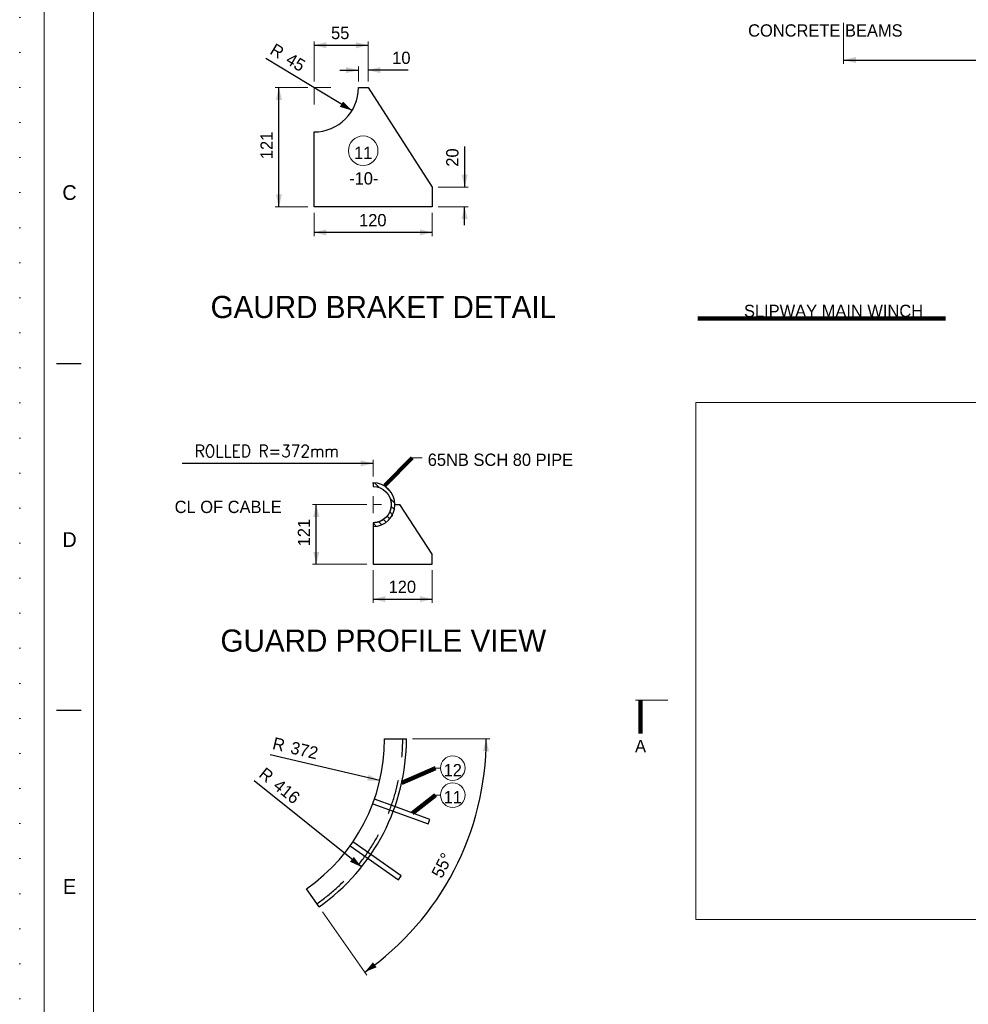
# Model space of a CAD drawing. Header units: millimetres. Extents: x -152903 to -144493, y -672002 to -666062.
# Tile 6 of 16: x -152903 to -150975, y -669629 to -667628. Entities that reach past the tile are written whole.
import ezdxf
from ezdxf.enums import TextEntityAlignment as Align

# ---------------------------------------------------------------- set-up
doc = ezdxf.new("R2010")
doc.units = ezdxf.units.MM
doc.header["$MEASUREMENT"] = 0
for name, pattern in [('DGN Style 1', [71.23020779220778, 0.1185194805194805, -71.1116883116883]), ('DGN Style 2', [118.51948051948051, 71.1116883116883, -47.40779220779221]), ('DGN Style 4', [189.74968831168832, 94.81558441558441, -47.40779220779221, 0.1185194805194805, -47.40779220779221]), ('DGN Style 5', [82.96363636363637, 35.55584415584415, -47.40779220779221]), ('DGN Style 6', [225.42405194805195, 0.1185194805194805, -47.40779220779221, 82.96363636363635, -47.40779220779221, 0.1185194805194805, -47.40779220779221])]:
    doc.linetypes.add(name, pattern=pattern)
doc.styles.add('Style-ENGINEERING', font='ENGINEERING.shx')
doc.styles.add('Style-ENGINEERING_0', font='ENGINEERING.shx')
doc.dimstyles.new('MetricMM', dxfattribs={"dimtxt": 3, "dimasz": 3, "dimexe": 1.5, "dimexo": 1.5, "dimgap": 1.5, "dimtad": 1, "dimdec": 0, "dimzin": 7, "dimtxsty": 'Style-ENGINEERING_0', "dimcen": 0.09, "dimclrd": 1, "dimclre": 1, "dimclrt": 7, "dimadec": 0, "dimazin": 3, "dimtfac": 1, "dimtdec": 0, "dimtofl": 0, "dimtmove": 0, "dimatfit": 3, "dimfxl": 1, "dimtzin": 7, "dimlwd": -1, "dimlwe": 0, "dimarcsym": 0})

# ---------------------------------------------------------------- blocks, each defined once
blk = doc.blocks.new('*U9')
for p, q in [((-408.0468129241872, 70.52977310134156), (-413.0468129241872, 70.52977310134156)), ((-408.0468129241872, 0.02977310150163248), (-413.0468129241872, 0.02977310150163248))]:
    blk.add_line(p, q)
at = {"color": 7, "linetype": 'Continuous', "lineweight": 0, "flags": 128}
blk.add_lwpolyline([(-415.5468129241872, 292.0297731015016), (415.4531870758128, 292.0297731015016), (415.4531870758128, -291.9702268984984), (-415.5468129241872, -291.9702268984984), (-415.5468129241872, 292.0297731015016)], close=True, dxfattribs=at)
at = {"color": 7, "linetype": 'Continuous', "lineweight": 13, "flags": 128}
blk.add_lwpolyline([(-405.5468129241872, 282.0297731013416), (405.4531870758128, 282.0297731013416), (405.4531870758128, -281.9702268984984), (-405.5468129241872, -281.9702268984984), (-405.5468129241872, 282.0297731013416)], close=True, dxfattribs=at)
at = {"char_height": 3.000000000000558, "attachment_point": 5, "line_spacing_factor": 1.2, "style": 'Style-ENGINEERING'}
for s, insert in [('C', (-410.4217518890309, 105.2797731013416)), ('D', (-410.4217518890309, 34.77977310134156)), ('E', (-410.4217518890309, -35.72022689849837))]:
    blk.add_mtext(s, dxfattribs=dict(at, insert=insert))
blk = doc.blocks.new('*D48')
at = {"color": 1, "linetype": 'Continuous', "lineweight": 0, "transparency": 16777216}
for p, q in [((-2530.664507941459, 1397.377638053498), (-2530.664507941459, 1314.510128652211)), ((1680.335492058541, 1397.377638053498), (1680.335492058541, 1314.510128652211))]:
    blk.add_line(p, q, dxfattribs=at)
at = {"color": 1, "linetype": 'Continuous', "transparency": 16777216}
blk.add_line((-2530.664507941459, 1322.010128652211), (1680.335492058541, 1322.010128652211), dxfattribs=at)
at = {"color": 1, "linetype": 'Continuous', "lineweight": 0, "transparency": 16777216}
blk.add_solid([(-2505.664507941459, 1315.760128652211), (-2530.664507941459, 1322.010128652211), (-2505.664507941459, 1328.260128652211)], dxfattribs=at)
at = {"color": 1, "linetype": 'Continuous', "lineweight": 0, "transparency": 16777216, "extrusion": (0, 0, -1)}
blk.add_solid([(-1655.335492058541, 1328.260128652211), (-1680.335492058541, 1322.010128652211), (-1655.335492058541, 1315.760128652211)], dxfattribs=at)
at = {"layer": 'Defpoints', "color": 5, "linetype": 'Continuous', "lineweight": 0, "transparency": 16777216}
for p in [(-2530.664507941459, 1409.877638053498), (1680.335492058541, 1409.877638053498), (-425.1645079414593, 1322.010128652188), (1680.335492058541, 1322.010128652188)]:
    blk.add_point(p, dxfattribs=at)
at = {"color": 7, "linetype": 'Continuous', "lineweight": 0, "transparency": 16777216, "style": 'Style-ENGINEERING'}
blk.add_text('4 211 (CTR-CTR)', height=25, dxfattribs=at).set_placement((-578.5946837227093, 1347.010128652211), align=Align.MIDDLE_LEFT)
blk = doc.blocks.new('*D94')
at = {"color": 1, "linetype": 'Continuous', "lineweight": 0, "transparency": 16777216}
for p, q in [((-3406.433429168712, -57.50613745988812), (-3249.414940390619, -57.50613745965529)), ((-3589.347758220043, -408.8813859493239), (-3499.285625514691, -537.5033827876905))]:
    blk.add_line(p, q, dxfattribs=at)
at = {"color": 1, "linetype": 'Continuous', "transparency": 16777216}
blk.add_arc((-3835.383467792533, -57.50613746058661), 578.4685274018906, 305.0000122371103, 8.97170864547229e-11, dxfattribs=at)
at = {"color": 1, "linetype": 'Continuous', "lineweight": 0, "transparency": 16777216}
for points in [[(-3263.703700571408, -82.36524515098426), (-3256.914940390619, -57.50613745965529), (-3251.20661928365, -82.63535491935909)], [(-3479.728643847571, -521.6221941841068), (-3503.587450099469, -531.3597433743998), (-3487.117938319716, -511.5401146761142)]]:
    blk.add_solid(points, dxfattribs=at)
at = {"color": 7, "linetype": 'Continuous', "lineweight": 0, "transparency": 16777216, "style": 'Style-ENGINEERING'}
blk.add_text('55°', height=25, rotation=62.50000611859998, dxfattribs=at).set_placement((-3358.359848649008, -336.9363334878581), align=Align.MIDDLE_LEFT)
blk = doc.blocks.new('*D99')
at = {"color": 1, "linetype": 'Continuous', "transparency": 16777216}
blk.add_line((-3473.187613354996, -142.3482954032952), (-3695.801418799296, -90.20237653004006), dxfattribs=at)
at = {"color": 1, "linetype": 'Continuous', "lineweight": 0, "transparency": 16777216}
blk.add_solid([(-3496.103290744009, -130.5612588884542), (-3473.187613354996, -142.3482954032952), (-3498.954169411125, -142.7318172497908)], dxfattribs=at)
at = {"color": 7, "linetype": 'Continuous', "lineweight": 0, "transparency": 16777216, "style": 'Style-ENGINEERING'}
for s, p in [('R', (-3690.099661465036, -65.86125980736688)), ('372', (-3653.587986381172, -74.41389580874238))]:
    blk.add_text(s, height=25, rotation=346.8165115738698, dxfattribs=at).set_placement(p, align=Align.MIDDLE_LEFT)
blk = doc.blocks.new('*D100')
at = {"color": 1, "linetype": 'Continuous', "transparency": 16777216}
blk.add_line((-3510.341157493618, -317.8484720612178), (-3728.809410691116, -142.8665288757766), dxfattribs=at)
at = {"color": 1, "linetype": 'Continuous', "lineweight": 0, "transparency": 16777216}
blk.add_solid([(-3525.946674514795, -297.3416356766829), (-3510.341157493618, -317.8484720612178), (-3533.761007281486, -307.0979773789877)], dxfattribs=at)
at = {"color": 7, "linetype": 'Continuous', "lineweight": 0, "transparency": 16777216, "style": 'Style-ENGINEERING'}
for s, p in [('R', (-3713.180745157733, -123.3538454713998)), ('416', (-3683.911720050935, -146.7968437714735))]:
    blk.add_text(s, height=25, rotation=321.307050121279, dxfattribs=at).set_placement(p, align=Align.MIDDLE_LEFT)
blk = doc.blocks.new('*D101')
at = {"color": 1, "linetype": 'Continuous', "lineweight": 0, "transparency": 16777216}
for p, q in [((-3486.765426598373, 285.0625069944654), (-3486.765426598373, 218.9917382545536)), ((-3366.765426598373, 285.0625069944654), (-3366.765426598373, 218.9917382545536))]:
    blk.add_line(p, q, dxfattribs=at)
at = {"color": 1, "linetype": 'Continuous', "transparency": 16777216}
blk.add_line((-3486.765426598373, 226.4917382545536), (-3366.765426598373, 226.4917382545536), dxfattribs=at)
at = {"color": 1, "linetype": 'Continuous', "lineweight": 0, "transparency": 16777216}
blk.add_solid([(-3461.765426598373, 220.2417382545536), (-3486.765426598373, 226.4917382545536), (-3461.765426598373, 232.7417382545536)], dxfattribs=at)
at = {"color": 1, "linetype": 'Continuous', "lineweight": 0, "transparency": 16777216, "extrusion": (0, 0, -1)}
blk.add_solid([(3391.765426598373, 232.7417382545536), (3366.765426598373, 226.4917382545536), (3391.765426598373, 220.2417382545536)], dxfattribs=at)
at = {"layer": 'Defpoints', "color": 5, "linetype": 'Continuous', "lineweight": 0, "transparency": 16777216}
for p in [(-3486.765426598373, 297.5625069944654), (-3366.765426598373, 297.5625069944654), (-3426.765426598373, 226.4917382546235), (-3366.765426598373, 226.4917382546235)]:
    blk.add_point(p, dxfattribs=at)
at = {"color": 7, "linetype": 'Continuous', "lineweight": 0, "transparency": 16777216, "style": 'Style-ENGINEERING'}
blk.add_text('120', height=25, dxfattribs=at).set_placement((-3455.306991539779, 251.4917382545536), align=Align.MIDDLE_LEFT)
blk = doc.blocks.new('*D102')
at = {"color": 1, "linetype": 'Continuous', "lineweight": 0, "transparency": 16777216}
for p, q in [((-3499.265426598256, 418.5345319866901), (-3609.737987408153, 418.5345319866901)), ((-3499.265426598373, 297.5625069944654), (-3609.737987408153, 297.5625069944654))]:
    blk.add_line(p, q, dxfattribs=at)
at = {"color": 1, "linetype": 'Continuous', "transparency": 16777216}
blk.add_line((-3602.237987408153, 297.5625069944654), (-3602.237987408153, 418.5345319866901), dxfattribs=at)
at = {"color": 1, "linetype": 'Continuous', "lineweight": 0, "transparency": 16777216, "extrusion": (0, 0, -1)}
blk.add_solid([(3608.487987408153, 393.5345319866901), (3602.237987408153, 418.5345319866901), (3595.987987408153, 393.5345319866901)], dxfattribs=at)
at = {"color": 1, "linetype": 'Continuous', "lineweight": 0, "transparency": 16777216}
blk.add_solid([(-3595.987987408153, 322.5625069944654), (-3602.237987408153, 297.5625069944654), (-3608.487987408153, 322.5625069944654)], dxfattribs=at)
at = {"layer": 'Defpoints', "color": 5, "linetype": 'Continuous', "lineweight": 0, "transparency": 16777216}
for p in [(-3602.23798740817, 418.5345319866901), (-3486.765426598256, 418.5345319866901), (-3602.23798740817, 358.048519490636), (-3486.765426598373, 297.5625069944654)]:
    blk.add_point(p, dxfattribs=at)
at = {"color": 7, "linetype": 'Continuous', "lineweight": 0, "transparency": 16777216, "style": 'Style-ENGINEERING'}
blk.add_text('121', height=25, rotation=90, dxfattribs=at).set_placement((-3627.237987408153, 333.7397426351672), align=Align.MIDDLE_LEFT)
blk = doc.blocks.new('*D104')
at = {"color": 1, "linetype": 'Continuous', "lineweight": 0, "transparency": 16777216}
for p, q in [((-3606.765426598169, 1278.402732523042), (-3606.765426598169, 1359.524512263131)), ((-3496.765426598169, 1278.402732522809), (-3496.765426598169, 1359.524512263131))]:
    blk.add_line(p, q, dxfattribs=at)
at = {"color": 1, "linetype": 'Continuous', "transparency": 16777216}
blk.add_line((-3606.765426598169, 1352.024512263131), (-3496.765426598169, 1352.024512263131), dxfattribs=at)
at = {"color": 1, "linetype": 'Continuous', "lineweight": 0, "transparency": 16777216}
blk.add_solid([(-3581.765426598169, 1345.774512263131), (-3606.765426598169, 1352.024512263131), (-3581.765426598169, 1358.274512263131)], dxfattribs=at)
at = {"color": 1, "linetype": 'Continuous', "lineweight": 0, "transparency": 16777216, "extrusion": (0, 0, -1)}
blk.add_solid([(3521.765426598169, 1358.274512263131), (3496.765426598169, 1352.024512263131), (3521.765426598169, 1345.774512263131)], dxfattribs=at)
at = {"layer": 'Defpoints', "color": 5, "linetype": 'Continuous', "lineweight": 0, "transparency": 16777216}
for p in [(-3551.765426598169, 1352.024512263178), (-3496.765426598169, 1352.024512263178), (-3606.765426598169, 1265.902732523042), (-3496.765426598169, 1265.902732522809)]:
    blk.add_point(p, dxfattribs=at)
at = {"color": 7, "linetype": 'Continuous', "lineweight": 0, "transparency": 16777216, "style": 'Style-ENGINEERING'}
blk.add_text('55', height=25, dxfattribs=at).set_placement((-3572.236618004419, 1377.024512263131), align=Align.MIDDLE_LEFT)
blk = doc.blocks.new('*D105')
at = {"color": 1, "linetype": 'Continuous', "lineweight": 0, "transparency": 16777216}
for p, q in [((-3606.765426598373, 1011.458682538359), (-3606.765426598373, 964.0950383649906)), ((-3366.765426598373, 1011.458682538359), (-3366.765426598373, 964.0950383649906))]:
    blk.add_line(p, q, dxfattribs=at)
at = {"color": 1, "linetype": 'Continuous', "transparency": 16777216}
blk.add_line((-3366.765426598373, 971.5950383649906), (-3606.765426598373, 971.5950383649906), dxfattribs=at)
at = {"color": 1, "linetype": 'Continuous', "lineweight": 0, "transparency": 16777216}
blk.add_solid([(-3581.765426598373, 965.3450383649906), (-3606.765426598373, 971.5950383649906), (-3581.765426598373, 977.8450383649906)], dxfattribs=at)
at = {"color": 1, "linetype": 'Continuous', "lineweight": 0, "transparency": 16777216, "extrusion": (0, 0, -1)}
blk.add_solid([(3391.765426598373, 977.8450383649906), (3366.765426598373, 971.5950383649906), (3391.765426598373, 965.3450383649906)], dxfattribs=at)
at = {"layer": 'Defpoints', "color": 5, "linetype": 'Continuous', "lineweight": 0, "transparency": 16777216}
for p in [(-3606.765426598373, 1023.958682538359), (-3366.765426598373, 1023.958682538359), (-3606.765426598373, 971.5950383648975), (-3486.765426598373, 971.5950383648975)]:
    blk.add_point(p, dxfattribs=at)
at = {"color": 7, "linetype": 'Continuous', "lineweight": 0, "transparency": 16777216, "style": 'Style-ENGINEERING'}
blk.add_text('120', height=25, dxfattribs=at).set_placement((-3515.306991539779, 996.5950383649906), align=Align.MIDDLE_LEFT)
blk = doc.blocks.new('*D106')
at = {"color": 1, "linetype": 'Continuous', "lineweight": 0, "transparency": 16777216}
for p, q in [((-3619.265426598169, 1265.902732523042), (-3685.703794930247, 1265.902732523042)), ((-3619.265426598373, 1023.958682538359), (-3685.703794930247, 1023.958682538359))]:
    blk.add_line(p, q, dxfattribs=at)
at = {"color": 1, "linetype": 'Continuous', "transparency": 16777216}
blk.add_line((-3678.203794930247, 1023.958682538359), (-3678.203794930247, 1265.902732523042), dxfattribs=at)
at = {"color": 1, "linetype": 'Continuous', "lineweight": 0, "transparency": 16777216, "extrusion": (0, 0, -1)}
blk.add_solid([(3684.453794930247, 1240.902732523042), (3678.203794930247, 1265.902732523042), (3671.953794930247, 1240.902732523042)], dxfattribs=at)
at = {"color": 1, "linetype": 'Continuous', "lineweight": 0, "transparency": 16777216}
blk.add_solid([(-3671.953794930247, 1048.958682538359), (-3678.203794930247, 1023.958682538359), (-3684.453794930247, 1048.958682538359)], dxfattribs=at)
at = {"layer": 'Defpoints', "color": 5, "linetype": 'Continuous', "lineweight": 0, "transparency": 16777216}
for p in [(-3678.203794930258, 1265.902732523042), (-3606.765426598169, 1265.902732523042), (-3678.203794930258, 1144.930707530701), (-3606.765426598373, 1023.958682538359)]:
    blk.add_point(p, dxfattribs=at)
at = {"color": 7, "linetype": 'Continuous', "lineweight": 0, "transparency": 16777216, "style": 'Style-ENGINEERING'}
blk.add_text('121', height=25, rotation=90, dxfattribs=at).set_placement((-3703.203794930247, 1120.621930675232), align=Align.MIDDLE_LEFT)
blk = doc.blocks.new('*D107')
at = {"color": 1, "linetype": 'Continuous', "transparency": 16777216}
for p, q in [((-3300.755411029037, 1146.246912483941), (-3300.755411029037, 1063.958682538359)), ((-3300.755411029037, 986.4586825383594), (-3300.755411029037, 1023.958682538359))]:
    blk.add_line(p, q, dxfattribs=at)
at = {"color": 1, "linetype": 'Continuous', "lineweight": 0, "transparency": 16777216}
for p, q in [((-3354.265426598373, 1063.958682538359), (-3293.255411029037, 1063.958682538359)), ((-3354.265426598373, 1023.958682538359), (-3293.255411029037, 1023.958682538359))]:
    blk.add_line(p, q, dxfattribs=at)
blk.add_solid([(-3294.505411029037, 1088.958682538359), (-3300.755411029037, 1063.958682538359), (-3307.005411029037, 1088.958682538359)], dxfattribs=at)
at = {"color": 1, "linetype": 'Continuous', "lineweight": 0, "transparency": 16777216, "extrusion": (0, 0, -1)}
blk.add_solid([(3307.005411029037, 998.9586825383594), (3300.755411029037, 1023.958682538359), (3294.505411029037, 998.9586825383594)], dxfattribs=at)
at = {"layer": 'Defpoints', "color": 5, "linetype": 'Continuous', "lineweight": 0, "transparency": 16777216}
for p in [(-3300.755411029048, 1125.775721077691), (-3366.765426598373, 1063.958682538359), (-3300.755411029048, 1063.958682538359), (-3366.765426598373, 1023.958682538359)]:
    blk.add_point(p, dxfattribs=at)
at = {"color": 7, "linetype": 'Continuous', "lineweight": 0, "transparency": 16777216, "style": 'Style-ENGINEERING'}
blk.add_text('20', height=25, rotation=90, dxfattribs=at).set_placement((-3325.755411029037, 1105.304529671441), align=Align.MIDDLE_LEFT)
blk = doc.blocks.new('*D108')
at = {"color": 1, "linetype": 'Continuous', "transparency": 16777216}
for p, q in [((-3554.265426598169, 1301.52587096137), (-3516.765426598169, 1301.52587096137)), ((-3415.433652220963, 1301.52587096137), (-3496.765426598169, 1301.52587096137))]:
    blk.add_line(p, q, dxfattribs=at)
at = {"color": 1, "linetype": 'Continuous', "lineweight": 0, "transparency": 16777216}
for p, q in [((-3516.765426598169, 1278.402732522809), (-3516.765426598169, 1309.02587096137)), ((-3496.765426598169, 1278.402732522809), (-3496.765426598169, 1309.02587096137))]:
    blk.add_line(p, q, dxfattribs=at)
at = {"color": 1, "linetype": 'Continuous', "lineweight": 0, "transparency": 16777216, "extrusion": (0, 0, -1)}
blk.add_solid([(3541.765426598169, 1307.77587096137), (3516.765426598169, 1301.52587096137), (3541.765426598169, 1295.27587096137)], dxfattribs=at)
at = {"color": 1, "linetype": 'Continuous', "lineweight": 0, "transparency": 16777216}
blk.add_solid([(-3471.765426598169, 1295.27587096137), (-3496.765426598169, 1301.52587096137), (-3471.765426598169, 1307.77587096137)], dxfattribs=at)
at = {"layer": 'Defpoints', "color": 5, "linetype": 'Continuous', "lineweight": 0, "transparency": 16777216}
for p in [(-3516.765426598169, 1301.525870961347), (-3431.673581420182, 1301.525870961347), (-3516.765426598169, 1265.902732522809), (-3496.765426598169, 1265.902732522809)]:
    blk.add_point(p, dxfattribs=at)
at = {"color": 7, "linetype": 'Continuous', "lineweight": 0, "transparency": 16777216, "style": 'Style-ENGINEERING'}
blk.add_text('10', height=25, dxfattribs=at).set_placement((-3447.913510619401, 1326.52587096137), align=Align.MIDDLE_LEFT)
blk = doc.blocks.new('*D109')
at = {"color": 1, "linetype": 'Continuous', "transparency": 16777216}
blk.add_line((-3529.693573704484, 1219.42769092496), (-3704.974945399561, 1325.123982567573), dxfattribs=at)
at = {"color": 1, "linetype": 'Continuous', "lineweight": 0, "transparency": 16777216}
blk.add_solid([(-3547.874988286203, 1237.689636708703), (-3529.693573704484, 1219.42769092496), (-3554.329855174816, 1226.985212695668)], dxfattribs=at)
at = {"color": 7, "linetype": 'Continuous', "lineweight": 0, "transparency": 16777216, "style": 'Style-ENGINEERING'}
for s, p in [('R', (-3692.065211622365, 1346.532830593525)), ('45', (-3659.951939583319, 1327.168229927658))]:
    blk.add_text(s, height=25, rotation=328.9096335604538, dxfattribs=at).set_placement(p, align=Align.MIDDLE_LEFT)
blk = doc.blocks.new('*U8')
at = {"linetype": 'DGN Style 6'}
h = blk.add_hatch(dxfattribs=at)
h.set_pattern_fill('HATCH', style=0, pattern_type=2)
h.set_pattern_definition([(315, (-3458.444931, 391.95822), (7.071067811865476, 7.071067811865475), [])])
h.paths.add_polyline_path([(-3486.765426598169, 462.98453198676), (-3486.765426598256, 455.3645319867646, -1.000000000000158), (-3486.765426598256, 381.704531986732), (-3486.765426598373, 374.0845319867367, 0.9999999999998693)])
at = {"color": 1, "linetype": 'DGN Style 4', "lineweight": 0}
for p, q in [((-3572.663328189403, 1265.902732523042), (-3606.765426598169, 1265.902732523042)), ((-3606.765426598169, 1265.902732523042), (-3606.765426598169, 1231.800634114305)), ((-3486.765426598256, 435.5855811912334), (-3486.765426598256, 401.4834827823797)), ((-3469.714377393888, 418.5345319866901), (-3486.765426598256, 418.5345319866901))]:
    blk.add_line(p, q, dxfattribs=at)
at = {"color": 1, "linetype": 'Continuous'}
blk.add_line((-3486.765426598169, 502.3069335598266), (-3875.051164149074, 502.3069335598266), dxfattribs=at)
at = {"color": 1, "linetype": 'Continuous', "lineweight": 0}
blk.add_line((-3486.765426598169, 475.48453198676), (-3486.765426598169, 509.8069335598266), dxfattribs=at)
at = {"color": 7, "linetype": 'Continuous', "lineweight": 0}
for p, q in [((-3407.136337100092, 513.7366364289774), (-3387.136337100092, 513.7366364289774)), ((-2953.498522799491, 21.26499354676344), (-2887.84799772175, 21.26499354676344)), ((-3359.921418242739, -116.8847293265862), (-3349.921418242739, -116.8847293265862)), ((-3359.921418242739, -171.8343261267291), (-3349.921418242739, -171.8343261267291))]:
    blk.add_line(p, q, dxfattribs=at)
at = {"color": 7, "linetype": 'Continuous'}
for p, q in [((-3442.315426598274, 418.5345319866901), (-3432.315426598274, 418.5345319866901)), ((-3486.765426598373, 374.0845319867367), (-3486.765426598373, 297.5625069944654)), ((-3463.383429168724, -57.50613746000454), (-3418.933429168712, -57.50613745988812)), ((-3596.517465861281, -398.6419869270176), (-3622.012946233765, -362.2306840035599))]:
    blk.add_line(p, q, dxfattribs=at)
at = {"color": 7, "linetype": 'DGN Style 1', "lineweight": 0, "flags": 128}
blk.add_lwpolyline([(-4205.034429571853, 2969.969448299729), (4204.965570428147, 2969.969448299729), (4204.965570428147, -2970.030551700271), (-4205.034429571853, -2970.030551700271), (-4205.034429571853, 2969.969448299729)], close=True, dxfattribs=at)
at = {"color": 7, "linetype": 'Continuous', "flags": 128}
for points in [[(-3606.765426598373, 1175.902732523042, 0.414213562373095), (-3516.765426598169, 1265.902732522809), (-3496.765426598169, 1265.902732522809), (-3366.765426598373, 1063.958682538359), (-3366.765426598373, 1023.958682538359), (-3606.765426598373, 1023.958682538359), (-3606.765426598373, 1175.902732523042)], [(-3486.765426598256, 455.3645319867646, -1.000000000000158), (-3486.765426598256, 381.704531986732), (-3486.765426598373, 374.0845319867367, 0.9999999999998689), (-3486.765426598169, 462.98453198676), (-3486.765426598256, 455.3645319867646)]]:
    blk.add_lwpolyline(points, format="xyb", close=True, dxfattribs=at)
at = {"color": 7, "linetype": 'Continuous', "lineweight": 0, "flags": 128}
blk.add_lwpolyline([(-2230.664544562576, 626.3408065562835), (-2830.664471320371, 626.3408065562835), (-2830.664471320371, -424.6399234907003), (-2230.664544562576, -424.6399234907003), (-2230.664544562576, 104.2843831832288), (-2230.664544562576, 157.284370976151), (-2230.664544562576, 157.284370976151), (-2230.664544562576, 157.284370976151), (-2230.664544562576, 181.284370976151), (-2230.664544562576, 181.284370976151), (-2230.664544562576, 181.284370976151), (-2230.664544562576, 181.284370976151), (-2230.664544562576, 181.284370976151), (-2230.664544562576, 181.284370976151), (-2230.664544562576, 251.284370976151), (-2230.664544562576, 251.284370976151), (-2230.664544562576, 251.284370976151), (-2230.664544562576, 626.3408065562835)], close=True, dxfattribs=at)
at = {"color": 7, "linetype": 'DGN Style 6', "flags": 128}
blk.add_lwpolyline([(-3486.765426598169, 462.98453198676), (-3486.765426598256, 455.3645319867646, -1.000000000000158), (-3486.765426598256, 381.704531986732), (-3486.765426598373, 374.0845319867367, 0.9999999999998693), (-3486.765426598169, 462.98453198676)], format="xyb", close=True, dxfattribs=at)
at = {"color": 7, "linetype": 'Continuous', "flags": 128}
for points in [[(-3486.765426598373, 297.5625069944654), (-3366.765426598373, 297.5625069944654), (-3366.765426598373, 317.5625069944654), (-3432.315426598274, 418.5345319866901)], [(-3445.786700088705, -204.6285125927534), (-3374.764718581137, -230.4783725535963), (-3371.344518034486, -221.0814388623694), (-3442.366499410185, -195.231578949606)], [(-3497.139964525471, -300.4505079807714), (-3435.228435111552, -343.8013977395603), (-3429.492669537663, -335.609869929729), (-3491.40419883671, -292.2589802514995)]]:
    blk.add_lwpolyline(points, dxfattribs=at)
at = {"color": 7, "linetype": 'DGN Style 2', "flags": 128}
for points in [[(-3442.366499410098, -195.2315789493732), (-3484.139212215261, -180.0275709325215)], [(-3487.559412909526, -189.4245045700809), (-3445.786700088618, -204.628512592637)], [(-3533.554219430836, -274.9529897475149), (-3497.139964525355, -300.4505079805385)], [(-3491.404198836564, -292.2589802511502), (-3527.818453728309, -266.7614620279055)]]:
    blk.add_lwpolyline(points, dxfattribs=at)
at = {"color": 7, "linetype": 'Continuous', "lineweight": 0}
for centre, radius in [((-3506.891392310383, 1137.682502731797), 30), ((-3324.921418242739, -116.8847293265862), 25), ((-3324.921418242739, -171.8343261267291), 25)]:
    blk.add_circle(centre, radius, dxfattribs=at)
at = {"color": 7, "linetype": 'Continuous'}
for radius in [372.0000386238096, 416.4500386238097]:
    blk.add_arc((-3835.383467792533, -57.50613746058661), radius, 305.0000122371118, 9.185441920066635e-11, dxfattribs=at)
at = {"color": 7, "linetype": 'DGN Style 2'}
blk.add_arc((-3835.383467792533, -57.50613746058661), 408.8300386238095, 305.0000122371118, 9.185441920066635e-11, dxfattribs=at)
at = {"color": 1, "linetype": 'Continuous', "lineweight": 0, "extrusion": (0, 0, -1)}
blk.add_solid([(3511.765426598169, 508.5569335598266), (3486.765426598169, 502.3069335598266), (3511.765426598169, 496.0569335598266)], dxfattribs=at)
at = {"xscale": 9.999999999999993, "yscale": 9.999999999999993, "zscale": 9.999999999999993}
blk.add_blockref('*U9', (0.4336996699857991, -0.3282827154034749), dxfattribs=at)
at = {"color": 7, "linetype": 'DGN Style 5', "lineweight": 0, "char_height": 25, "line_spacing_factor": 0.6, "style": 'Style-ENGINEERING'}
for s, insert, attachment_point in [('CONCRETE BEAMS', (-2567.662318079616, 1381.939756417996), 5), ('11', (-3506.891392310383, 1133.515836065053), 5), ('-10-', (-3505.725241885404, 1081.387245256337), 5), ('SLIPWAY MAIN WINCH', (-2551.025501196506, 811.9991274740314), 5), ('65NB SCH 80 PIPE', (-3375.7716814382, 509.5699697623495), 4), ('A', (-2943.235593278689, -72.08639637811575), 5), ('12', (-3324.921418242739, -121.0513959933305), 5), ('11', (-3324.921418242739, -176.0009927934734), 5)]:
    blk.add_mtext(s, dxfattribs=dict(at, insert=insert, attachment_point=attachment_point))
at = {"lineweight": 13, "char_height": 45, "width": 1236.979500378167, "attachment_point": 5, "line_spacing_factor": 0.9, "style": 'Style-ENGINEERING'}
for s, insert in [('GAURD BRAKET DETAIL', (-3465.987751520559, 819.8768507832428)), ('GUARD PROFILE VIEW', (-3465.987751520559, 141.9131628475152))]:
    blk.add_mtext(s, dxfattribs=dict(at, insert=insert))
at = {"color": 7, "linetype": 'Continuous', "lineweight": 0, "insert": (-3702.926414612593, 527.3069335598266), "char_height": 25, "attachment_point": 5, "line_spacing_factor": 0.72, "style": 'Style-ENGINEERING'}
blk.add_mtext('\\FSTANDARD;ROLLED R=372mm', dxfattribs=at)
at = {"color": 7, "linetype": 'DGN Style 5', "lineweight": 0, "insert": (-3890.080385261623, 413.7624530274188), "char_height": 25, "width": 444.5060366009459, "attachment_point": 4, "line_spacing_factor": 0.6, "style": 'Style-ENGINEERING'}
blk.add_mtext('CL OF CABLE', dxfattribs=at)
at = {"color": 1, "linetype": 'Continuous'}
for base, p1, p2, text, override, picture, middle in [((1680.335492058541, 1322.010128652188), (-2530.664507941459, 1409.877638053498), (1680.335492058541, 1409.877638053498), '\\FSTANDARD;<> (CTR-CTR)', {"dimtxt": 25, "dimasz": 25, "dimexe": 7.5, "dimexo": 12.5, "dimgap": 12.5}, '*D48', (-425.1645079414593, 1322.010128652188)), ((-3496.765426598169, 1352.024512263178), (-3606.765426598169, 1265.902732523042), (-3496.765426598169, 1265.902732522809), '\\FSTANDARD;<>', {"dimtxt": 25, "dimasz": 25, "dimexe": 7.5, "dimexo": 12.5, "dimgap": 12.5, "dimlfac": 0.5}, '*D104', (-3551.765426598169, 1352.024512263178)), ((-3366.765426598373, 226.4917382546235), (-3486.765426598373, 297.5625069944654), (-3366.765426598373, 297.5625069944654), '\\FSTANDARD;<>', {"dimtxt": 25, "dimasz": 25, "dimexe": 7.5, "dimexo": 12.5, "dimgap": 12.5}, '*D101', (-3426.765426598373, 226.4917382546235))]:
    dim = blk.add_linear_dim(base=base, p1=p1, p2=p2, text=text, dimstyle='MetricMM', override=override, dxfattribs=at)
    dim.commit()
    dim.dimension.update_dxf_attribs({"geometry": picture, "text_midpoint": middle})
for center, mpoint, override, picture, middle in [((-3606.765426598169, 1265.902732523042), (-3529.693573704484, 1219.42769092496), {"dimtxt": 25, "dimasz": 25, "dimexe": 7.5, "dimexo": 12.5, "dimgap": 12.5, "dimlfac": 0.5, "dimse1": 1, "dimse2": 1}, '*D109', (-3671.387724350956, 1304.870576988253)), ((-3835.383467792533, -57.50613746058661), (-3473.187613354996, -142.3482954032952), {"dimtxt": 25, "dimasz": 25, "dimexe": 7.5, "dimexo": 12.5, "dimgap": 12.5, "dimse1": 1, "dimse2": 1}, '*D99', (-3646.019794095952, -101.863416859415)), ((-3835.383467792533, -57.50613746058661), (-3510.341157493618, -317.8484720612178), {"dimtxt": 25, "dimasz": 25, "dimexe": 7.5, "dimexo": 12.5, "dimgap": 12.5, "dimse1": 1, "dimse2": 1}, '*D100', (-3691.89799731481, -172.4306909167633))]:
    dim = blk.add_radius_dim(center=center, mpoint=mpoint, text='\\FSTANDARD;<>', dimstyle='MetricMM', override=override, dxfattribs=at)
    dim.commit()
    dim.dimension.update_dxf_attribs({"geometry": picture, "text_midpoint": middle, "dimtype": 132})
for base, p1, p2, angle, picture, middle in [((-3516.765426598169, 1301.525870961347), (-3496.765426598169, 1265.902732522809), (-3516.765426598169, 1265.902732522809), 180, '*D108', (-3431.673581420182, 1301.525870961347)), ((-3300.755411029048, 1063.958682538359), (-3366.765426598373, 1023.958682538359), (-3366.765426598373, 1063.958682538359), 90, '*D107', (-3300.755411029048, 1125.775721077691))]:
    dim = blk.add_linear_dim(base=base, p1=p1, p2=p2, angle=angle, text='\\FSTANDARD;<>', dimstyle='MetricMM', override={"dimtxt": 25, "dimasz": 25, "dimexe": 7.5, "dimexo": 12.5, "dimgap": 12.5, "dimlfac": 0.5}, dxfattribs=at)
    dim.commit()
    dim.dimension.update_dxf_attribs({"geometry": picture, "text_midpoint": middle, "dimtype": 128})
for base, p1, p2, angle, override, picture, middle in [((-3678.203794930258, 1265.902732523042), (-3606.765426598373, 1023.958682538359), (-3606.765426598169, 1265.902732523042), 90, {"dimtxt": 25, "dimasz": 25, "dimexe": 7.5, "dimexo": 12.5, "dimgap": 12.5, "dimlfac": 0.5}, '*D106', (-3678.203794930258, 1144.930707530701)), ((-3606.765426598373, 971.5950383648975), (-3366.765426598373, 1023.958682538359), (-3606.765426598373, 1023.958682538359), 180, {"dimtxt": 25, "dimasz": 25, "dimexe": 7.5, "dimexo": 12.5, "dimgap": 12.5, "dimlfac": 0.5}, '*D105', (-3486.765426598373, 971.5950383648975)), ((-3602.23798740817, 418.5345319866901), (-3486.765426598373, 297.5625069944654), (-3486.765426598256, 418.5345319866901), 90, {"dimtxt": 25, "dimasz": 25, "dimexe": 7.5, "dimexo": 12.5, "dimgap": 12.5}, '*D102', (-3602.23798740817, 358.048519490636))]:
    dim = blk.add_linear_dim(base=base, p1=p1, p2=p2, angle=angle, text='\\FSTANDARD;<>', dimstyle='MetricMM', override=override, dxfattribs=at)
    dim.commit()
    dim.dimension.update_dxf_attribs({"geometry": picture, "text_midpoint": middle})
dim = blk.add_angular_dim_3p(base=(-3280.73641719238, -221.8000401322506), center=(-3835.383467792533, -57.50613746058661), p1=(-3418.933429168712, -57.50613745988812), p2=(-3596.51746586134, -398.6419869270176), text='\\FSTANDARD;<>', dimstyle='MetricMM', override={"dimtxt": 25, "dimasz": 25, "dimexe": 7.5, "dimexo": 12.5, "dimgap": 12.5}, dxfattribs=at)
dim.commit()
dim.dimension.update_dxf_attribs({"geometry": '*D94', "text_midpoint": (-3345.614135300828, -312.4520395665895)})
for points in [[(-2826.740833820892, 796.5416533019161), (-2323.594632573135, 796.5416533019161)], [(-3462.645911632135, 457.2443141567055), (-3407.136337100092, 513.7366364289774)], [(-2943.235593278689, 21.26499354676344), (-2943.235593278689, -46.671231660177)], [(-3428.58348931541, -146.6375695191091), (-3359.921418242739, -116.8847293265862)], [(-3406.855508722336, -208.1565089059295), (-3359.921418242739, -171.8343261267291)]]:
    blk.add_leader(points, dimstyle='MetricMM', override={"dimtxt": 25, "dimasz": 25, "dimgap": 12.5, "dimclrd": 0, "dimlwd": 65534}, dxfattribs=at)

msp = doc.modelspace()

# ---------------------------------------------------------------- block references
at = {"color": 7, "linetype": 'DGN Style 1', "lineweight": 0}
msp.add_blockref('*U8', (-148697.65, -669031.9500000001), dxfattribs=at)

doc.saveas('drawing.dxf')
